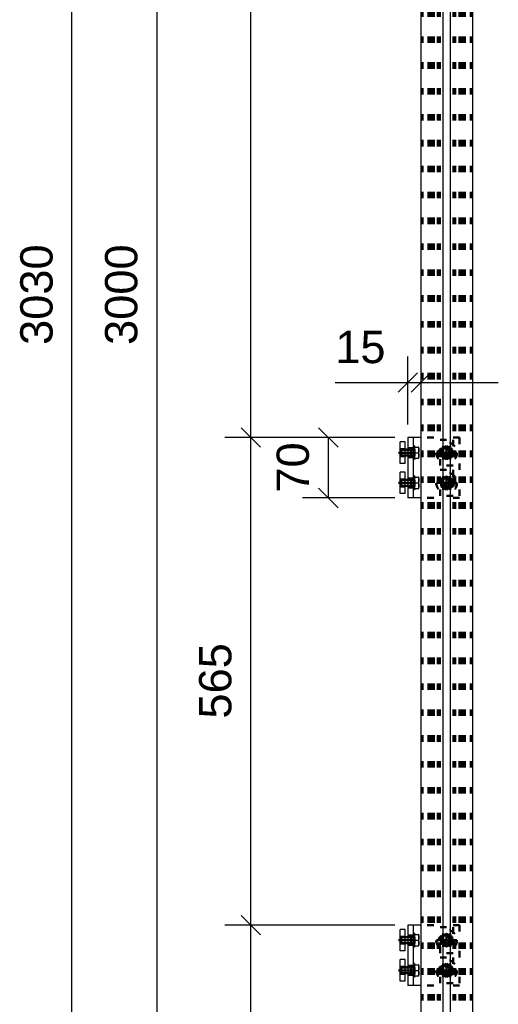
# Model space of a CAD drawing. Header units: millimetres. Extents: x -306 to 114, y -179 to 118.
# Tile 13 of 26: x -207 to -170, y -107 to -31. Entities that reach past the tile are written whole.
import ezdxf

# ---------------------------------------------------------------- set-up
doc = ezdxf.new("R2010")
doc.units = ezdxf.units.MM
doc.linetypes.add('DOT', pattern=[2, 0.5, -1.5])
doc.linetypes.add('STRICHPUNKT2', pattern=[18.5, 10, -4, 0.5, -4])
doc.layers.get('0').update_dxf_attribs({"linetype": 'CONTINUOUS'})
for name, color, linetype in [('DIM49', 4, 'CONTINUOUS'), ('LE_RED', 1, 'CONTINUOUS'), ('TXT_DIM49', 2, 'CONTINUOUS')]:
    doc.layers.add(name, color=color, linetype=linetype)
doc.layers.add('LE_ALL', color=7, linetype='CONTINUOUS', lineweight=50)
doc.styles.add('ARIAL', font='arial.ttf')

# ---------------------------------------------------------------- blocks, each defined once
blk = doc.blocks.new('Profiel 60x60_00460', base_point=(-172.54, 47.901))
for p, q in [((-175.807, 47.901), (-175.807, -152.1)), ((-171.807, 47.901), (-171.807, -152.1)), ((-174.09, 46.285), (-174.09, -150.485)), ((-173.524, 46.285), (-173.524, -150.485))]:
    blk.add_line(p, q)
at = {"layer": 'LE_ALL', "color": 3, "linetype": 'DOT'}
for p, q in [((-175.674, 47.901), (-175.674, -152.1)), ((-175.674, 47.901), (-175.674, -152.1)), ((-175.208, 47.901), (-175.208, -152.1)), ((-175.134, 47.901), (-175.134, -152.1)), ((-175.107, 47.901), (-175.107, -152.1)), ((-175.074, 47.901), (-175.074, -152.1)), ((-175.019, 47.901), (-175.019, -152.1)), ((-175.007, 47.901), (-175.007, -152.1)), ((-174.967, 47.901), (-174.967, -152.1)), ((-174.96, 47.901), (-174.96, -152.1)), ((-174.94, 47.901), (-174.94, -152.1)), ((-174.924, 47.901), (-174.924, -152.1)), ((-174.88, 47.901), (-174.88, -152.1)), ((-174.8, 47.901), (-174.8, -152.1)), ((-174.474, 47.901), (-174.474, -152.1)), ((-174.34, 47.901), (-174.34, -152.1)), ((-173.274, 47.901), (-173.274, -152.1)), ((-173.14, 47.901), (-173.14, -152.1)), ((-172.814, 47.901), (-172.814, -152.1)), ((-172.734, 47.901), (-172.734, -152.1)), ((-172.69, 47.901), (-172.69, -152.1)), ((-172.674, 47.901), (-172.674, -152.1)), ((-172.653, 47.901), (-172.653, -152.1)), ((-172.647, 47.901), (-172.647, -152.1)), ((-172.607, 47.901), (-172.607, -152.1)), ((-172.594, 47.901), (-172.594, -152.1)), ((-172.54, 47.901), (-172.54, -152.1)), ((-172.507, 47.901), (-172.507, -152.1)), ((-172.48, 47.901), (-172.48, -152.1)), ((-172.405, 47.901), (-172.405, -152.1)), ((-171.94, 47.901), (-171.94, -152.1)), ((-171.94, 47.901), (-171.94, -152.1))]:
    blk.add_line(p, q, dxfattribs=at)
blk = doc.blocks.new('Profiel 60x60_00459')
blk.add_blockref('Profiel 60x60_00460', (-172.54, 47.901))
blk = doc.blocks.new('_D11', base_point=(-190.455, -122.478))
at = {"layer": 'DIM49', "color": 1}
for p, q in [((-188.205, -101.515), (-189.705, -100.015)), ((-177.807, -100.765), (-190.955, -100.765)), ((-188.955, -138.432), (-188.955, -100.765)), ((-189.705, -137.682), (-188.205, -139.182)), ((-177.807, -138.432), (-190.955, -138.432))]:
    blk.add_line(p, q, dxfattribs=at)
at = {"layer": 'TXT_DIM49', "style": 'ARIAL'}
blk.add_text('565', height=2.5, rotation=90.00021, dxfattribs=at).set_placement((-190.455, -122.478))
blk = doc.blocks.new('_D12', base_point=(-190.455, -84.811))
at = {"layer": 'DIM49', "color": 1}
for p, q in [((-188.205, -63.848), (-189.705, -62.348)), ((-177.807, -63.098), (-190.955, -63.098)), ((-188.955, -100.765), (-188.955, -63.098)), ((-189.705, -100.015), (-188.205, -101.515)), ((-177.807, -100.765), (-190.955, -100.765))]:
    blk.add_line(p, q, dxfattribs=at)
at = {"layer": 'TXT_DIM49', "style": 'ARIAL'}
blk.add_text('565', height=2.5, rotation=90.00021, dxfattribs=at).set_placement((-190.455, -84.811))
blk = doc.blocks.new('_D13', base_point=(-190.455, -11.438))
at = {"layer": 'DIM49', "color": 1}
for p, q in [((-188.205, 47.151), (-189.705, 48.651)), ((-184.807, 47.901), (-190.955, 47.901)), ((-188.955, -63.098), (-188.955, 47.901)), ((-189.705, -62.348), (-188.205, -63.848)), ((-177.807, -63.098), (-190.955, -63.098))]:
    blk.add_line(p, q, dxfattribs=at)
at = {"layer": 'TXT_DIM49', "style": 'ARIAL'}
blk.add_text('1665', height=2.5, rotation=90.00021, dxfattribs=at).set_placement((-190.455, -11.438))
blk = doc.blocks.new('_D14', base_point=(-204.287, -55.939))
at = {"layer": 'DIM49', "color": 1}
blk.add_line((-202.787, -153.1), (-202.787, 48.901), dxfattribs=at)
at = {"layer": 'TXT_DIM49', "style": 'ARIAL'}
blk.add_text('3030', height=2.5, rotation=90.00021, dxfattribs=at).set_placement((-204.287, -55.939))
blk = doc.blocks.new('Brede Strip 15x200_00465', base_point=(-171.757, -152.809))
for name, p in [('_D14', (-204.287, -55.939)), ('_D13', (-190.455, -11.438)), ('_D12', (-190.455, -84.811)), ('_D11', (-190.455, -122.478))]:
    blk.add_blockref(name, p)
blk = doc.blocks.new('Brede Strip 15x200_00464')
blk.add_blockref('Brede Strip 15x200_00465', (-171.757, -152.809))
blk = doc.blocks.new('Voetplaat + montage_00463')
blk.add_blockref('Brede Strip 15x200_00464', (0, 0))
blk = doc.blocks.new('_D3', base_point=(-197.73, -55.939))
at = {"layer": 'DIM49', "color": 1}
blk.add_line((-196.23, 47.901), (-196.23, -152.1), dxfattribs=at)
at = {"layer": 'TXT_DIM49', "style": 'ARIAL'}
blk.add_text('3000', height=2.5, rotation=90.00021, dxfattribs=at).set_placement((-197.73, -55.939))
blk = doc.blocks.new('Brede Strip 15x200_00498', base_point=(-172.69, 48.61))
blk.add_blockref('_D3', (-197.73, -55.939))
blk = doc.blocks.new('Brede Strip 15x200_00497')
blk.add_blockref('Brede Strip 15x200_00498', (-172.69, 48.61))
blk = doc.blocks.new('Voetplaat + montage_00496')
blk.add_blockref('Brede Strip 15x200_00497', (0, 0))
blk = doc.blocks.new('_D6', base_point=(-182.417, -57.346))
at = {"layer": 'DIM49', "color": 1}
for p, q in [((-176.807, -62.098), (-176.807, -56.846)), ((-177.557, -59.596), (-176.057, -58.096)), ((-175.057, -58.096), (-176.557, -59.596)), ((-182.417, -58.846), (-169.807, -58.846))]:
    blk.add_line(p, q, dxfattribs=at)
at = {"layer": 'TXT_DIM49', "style": 'ARIAL'}
blk.add_text('15', height=2.5, dxfattribs=at).set_placement((-182.417, -57.346))
blk = doc.blocks.new('_D7', base_point=(-184.457, -67.351))
at = {"layer": 'DIM49', "color": 1}
for p, q in [((-182.207, -63.848), (-183.707, -62.348)), ((-177.807, -63.098), (-184.957, -63.098)), ((-182.957, -63.098), (-182.957, -67.765)), ((-183.707, -67.015), (-182.207, -68.515)), ((-177.807, -67.765), (-184.957, -67.765))]:
    blk.add_line(p, q, dxfattribs=at)
at = {"layer": 'TXT_DIM49', "style": 'ARIAL'}
blk.add_text('70', height=2.5, rotation=90.00021, dxfattribs=at).set_placement((-184.457, -67.351))
blk = doc.blocks.new('Hoeklijn 60x60x6_00631', base_point=(-176.807, -66.948))
for p, q in [((-176.807, -63.098), (-176.807, -67.765)), ((-176.407, -63.098), (-176.807, -63.098)), ((-176.407, -63.098), (-176.407, -67.765)), ((-175.807, -63.098), (-176.407, -63.098)), ((-176.407, -67.765), (-176.807, -67.765)), ((-175.807, -67.765), (-176.407, -67.765))]:
    blk.add_line(p, q)
at = {"layer": 'LE_ALL', "color": 3, "linetype": 'DOT'}
for p, q in [((-172.807, -63.098), (-175.807, -63.098)), ((-172.807, -63.098), (-172.807, -67.765)), ((-176.807, -63.915), (-176.407, -63.915)), ((-176.807, -64.615), (-176.407, -64.615)), ((-176.807, -66.248), (-176.407, -66.248)), ((-176.807, -66.948), (-176.407, -66.948)), ((-172.807, -67.765), (-175.807, -67.765))]:
    blk.add_line(p, q, dxfattribs=at)
for points in [[(-173.54, -63.915), (-174.074, -63.915, 1), (-174.074, -64.615), (-173.54, -64.615, 1)], [(-173.54, -66.248), (-174.074, -66.248, 1), (-174.074, -66.948), (-173.54, -66.948, 1)]]:
    blk.add_lwpolyline(points, format="xyb", close=True, dxfattribs=at)
for name, p in [('_D6', (-182.417, -57.346)), ('_D7', (-184.457, -67.351))]:
    blk.add_blockref(name, p)
blk = doc.blocks.new('_00633', base_point=(-174.599, -66.598))
at = {"layer": 'LE_ALL', "color": 1, "linetype": 'STRICHPUNKT2'}
for p, q in [((-174.074, -63.74), (-174.074, -64.79)), ((-174.074, -63.74), (-174.074, -64.79)), ((-173.54, -63.74), (-173.54, -64.79)), ((-173.54, -63.74), (-173.54, -64.79)), ((-176.982, -64.265), (-176.232, -64.265)), ((-174.599, -64.265), (-173.015, -64.265)), ((-174.599, -64.265), (-173.015, -64.265)), ((-174.074, -66.073), (-174.074, -67.123)), ((-174.074, -66.073), (-174.074, -67.123)), ((-173.54, -66.073), (-173.54, -67.123)), ((-173.54, -66.073), (-173.54, -67.123)), ((-176.982, -66.598), (-176.232, -66.598)), ((-174.599, -66.598), (-173.015, -66.598)), ((-174.599, -66.598), (-173.015, -66.598))]:
    blk.add_line(p, q, dxfattribs=at)
blk = doc.blocks.new('_00632')
blk.add_blockref('_00633', (-174.599, -66.598))
blk = doc.blocks.new('Hoeklijn 60x60x6_00630')
for name, p in [('Hoeklijn 60x60x6_00631', (-176.807, -66.948)), ('_00632', (0, 0))]:
    blk.add_blockref(name, p)
blk = doc.blocks.new('1011-2 Moerblok M8 SMALL_00636', base_point=(-177.407, -64.531))
for p, q in [((-177.407, -65.098), (-177.407, -63.431)), ((-177.007, -65.098), (-177.407, -65.098))]:
    blk.add_line(p, q)
blk.add_lwpolyline([(-177.007, -65.098), (-177.007, -63.431), (-177.407, -63.431)])
at = {"layer": 'LE_ALL', "color": 3, "linetype": 'DOT'}
for p, q in [((-177.407, -63.998), (-177.007, -63.998)), ((-177.407, -64.531), (-177.007, -64.531))]:
    blk.add_line(p, q, dxfattribs=at)
blk = doc.blocks.new('DIN 13-M8_00638', base_point=(-177.407, -64.038))
at = {"layer": 'LE_ALL', "color": 3, "linetype": 'DOT'}
for p, q in [((-177.407, -63.998), (-177.007, -63.998)), ((-177.407, -64.038), (-177.007, -64.038)), ((-177.407, -64.491), (-177.007, -64.491)), ((-177.407, -64.531), (-177.007, -64.531))]:
    blk.add_line(p, q, dxfattribs=at)
blk = doc.blocks.new('DIN 13-M8_00637')
blk.add_blockref('DIN 13-M8_00638', (-177.407, -64.038))
blk = doc.blocks.new('_00640', base_point=(-177.54, -64.265))
at = {"layer": 'LE_ALL', "color": 1, "linetype": 'STRICHPUNKT2'}
blk.add_line((-177.54, -64.265), (-176.874, -64.265), dxfattribs=at)
blk = doc.blocks.new('_00639')
blk.add_blockref('_00640', (-177.54, -64.265))
blk = doc.blocks.new('1011-2 Moerblok M8 SMALL_00635')
for name, p in [('1011-2 Moerblok M8 SMALL_00636', (-177.407, -64.531)), ('_00639', (0, 0)), ('DIN 13-M8_00637', (0, 0))]:
    blk.add_blockref(name, p)
blk = doc.blocks.new('Sluitring (DIN 125)-M8_00642', base_point=(-176.407, -63.985))
for p, q in [((-176.407, -63.731), (-176.407, -64.798)), ((-176.3, -63.731), (-176.407, -63.731)), ((-176.3, -63.731), (-176.3, -64.798)), ((-176.3, -64.798), (-176.407, -64.798))]:
    blk.add_line(p, q)
at = {"layer": 'LE_ALL', "color": 3, "linetype": 'DOT'}
for p, q in [((-176.407, -63.985), (-176.3, -63.985)), ((-176.407, -64.545), (-176.3, -64.545))]:
    blk.add_line(p, q, dxfattribs=at)
blk = doc.blocks.new('Sluitring (DIN 125)-M8_00641')
blk.add_blockref('Sluitring (DIN 125)-M8_00642', (-176.407, -63.985))
blk = doc.blocks.new('Zeskant tapbout-M8x16 (DIN 933)_00644', base_point=(-176.3, -64.531))
for p, q in [((-176.3, -63.831), (-175.986, -63.831)), ((-176.3, -64.265), (-176.3, -63.831)), ((-175.947, -63.831), (-175.986, -63.831)), ((-175.947, -64.048), (-175.947, -63.831)), ((-175.947, -64.698), (-175.947, -64.481)), ((-176.3, -64.698), (-175.986, -64.698)), ((-175.986, -64.698), (-175.947, -64.698))]:
    blk.add_line(p, q)
for points in [[(-175.986, -63.831), (-175.956, -63.944), (-175.947, -64.048)], [(-176.3, -64.698), (-176.3, -64.265), (-175.986, -64.265), (-175.956, -64.377), (-175.947, -64.481)], [(-175.947, -64.481), (-175.947, -64.048), (-175.956, -64.152), (-175.986, -64.265)], [(-175.947, -64.481), (-175.956, -64.586), (-175.986, -64.698)]]:
    blk.add_lwpolyline(points)
at = {"layer": 'LE_ALL', "color": 3, "linetype": 'DOT'}
for p, q in [((-177.367, -64.038), (-176.55, -64.038)), ((-176.55, -64.491), (-176.55, -64.038)), ((-176.327, -64.531), (-176.55, -64.491)), ((-176.327, -63.998), (-176.3, -63.998)), ((-176.327, -64.531), (-176.3, -64.531)), ((-176.3, -64.531), (-176.3, -63.998))]:
    blk.add_line(p, q, dxfattribs=at)
for points in [[(-177.367, -64.038), (-177.367, -64.491), (-176.55, -64.491)], [(-176.327, -64.531), (-176.327, -63.998), (-176.55, -64.038)]]:
    blk.add_lwpolyline(points, dxfattribs=at)
blk = doc.blocks.new('GEWINDE_00646', base_point=(-176.407, -64.012))
for p, q in [((-176.807, -63.998), (-177.007, -63.998)), ((-176.807, -64.531), (-177.007, -64.531))]:
    blk.add_line(p, q)
at = {"layer": 'LE_ALL', "color": 3, "linetype": 'DOT'}
for p, q in [((-177.007, -64.038), (-177.367, -64.038)), ((-177.007, -64.491), (-177.367, -64.491)), ((-177.327, -64.531), (-177.367, -64.491)), ((-177.327, -63.998), (-177.327, -64.531)), ((-177.007, -63.998), (-177.327, -63.998)), ((-177.007, -64.531), (-177.327, -64.531)), ((-176.407, -64.012), (-176.55, -64.038)), ((-176.55, -64.038), (-176.55, -64.491)), ((-176.407, -64.517), (-176.55, -64.491)), ((-176.327, -63.998), (-176.407, -64.012)), ((-176.327, -64.531), (-176.407, -64.517))]:
    blk.add_line(p, q, dxfattribs=at)
for points in [[(-177.327, -63.998), (-177.367, -64.038), (-177.367, -64.491)], [(-176.327, -63.998), (-176.407, -63.998), (-176.807, -63.998)], [(-176.55, -64.038), (-176.807, -64.038)], [(-176.55, -64.491), (-176.807, -64.491)], [(-176.327, -64.531), (-176.407, -64.531), (-176.807, -64.531)]]:
    blk.add_lwpolyline(points, dxfattribs=at)
at = {"layer": 'LE_RED'}
for p, q in [((-176.807, -64.038), (-177.007, -64.038)), ((-176.807, -64.491), (-177.007, -64.491))]:
    blk.add_line(p, q, dxfattribs=at)
blk = doc.blocks.new('GEWINDE_00645')
blk.add_blockref('GEWINDE_00646', (-176.407, -64.012))
blk = doc.blocks.new('Zeskant tapbout-M8x16 (DIN 933)_00643')
for name, p in [('Zeskant tapbout-M8x16 (DIN 933)_00644', (-176.3, -64.531)), ('GEWINDE_00645', (0, 0))]:
    blk.add_blockref(name, p)
blk = doc.blocks.new('Montage scherm_00634')
for name in ['1011-2 Moerblok M8 SMALL_00635', 'Zeskant tapbout-M8x16 (DIN 933)_00643', 'Sluitring (DIN 125)-M8_00641']:
    blk.add_blockref(name, (0, 0))
blk = doc.blocks.new('1011-2 Moerblok M8 SMALL_00649', base_point=(-177.407, -66.865))
for p, q in [((-177.407, -67.431), (-177.407, -65.765)), ((-177.007, -67.431), (-177.407, -67.431))]:
    blk.add_line(p, q)
blk.add_lwpolyline([(-177.007, -67.431), (-177.007, -65.765), (-177.407, -65.765)])
at = {"layer": 'LE_ALL', "color": 3, "linetype": 'DOT'}
for p, q in [((-177.407, -66.331), (-177.007, -66.331)), ((-177.407, -66.865), (-177.007, -66.865))]:
    blk.add_line(p, q, dxfattribs=at)
blk = doc.blocks.new('DIN 13-M8_00651', base_point=(-177.407, -66.371))
at = {"layer": 'LE_ALL', "color": 3, "linetype": 'DOT'}
for p, q in [((-177.407, -66.331), (-177.007, -66.331)), ((-177.407, -66.371), (-177.007, -66.371)), ((-177.407, -66.825), (-177.007, -66.825)), ((-177.407, -66.865), (-177.007, -66.865))]:
    blk.add_line(p, q, dxfattribs=at)
blk = doc.blocks.new('DIN 13-M8_00650')
blk.add_blockref('DIN 13-M8_00651', (-177.407, -66.371))
blk = doc.blocks.new('_00653', base_point=(-177.54, -66.598))
at = {"layer": 'LE_ALL', "color": 1, "linetype": 'STRICHPUNKT2'}
blk.add_line((-177.54, -66.598), (-176.874, -66.598), dxfattribs=at)
blk = doc.blocks.new('_00652')
blk.add_blockref('_00653', (-177.54, -66.598))
blk = doc.blocks.new('1011-2 Moerblok M8 SMALL_00648')
for name, p in [('1011-2 Moerblok M8 SMALL_00649', (-177.407, -66.865)), ('_00652', (0, 0)), ('DIN 13-M8_00650', (0, 0))]:
    blk.add_blockref(name, p)
blk = doc.blocks.new('Sluitring (DIN 125)-M8_00655', base_point=(-176.407, -66.318))
for p, q in [((-176.407, -66.065), (-176.407, -67.131)), ((-176.3, -66.065), (-176.407, -66.065)), ((-176.3, -66.065), (-176.3, -67.131)), ((-176.3, -67.131), (-176.407, -67.131))]:
    blk.add_line(p, q)
at = {"layer": 'LE_ALL', "color": 3, "linetype": 'DOT'}
for p, q in [((-176.407, -66.318), (-176.3, -66.318)), ((-176.407, -66.878), (-176.3, -66.878))]:
    blk.add_line(p, q, dxfattribs=at)
blk = doc.blocks.new('Sluitring (DIN 125)-M8_00654')
blk.add_blockref('Sluitring (DIN 125)-M8_00655', (-176.407, -66.318))
blk = doc.blocks.new('Zeskant tapbout-M8x16 (DIN 933)_00657', base_point=(-176.3, -66.865))
for p, q in [((-176.3, -66.165), (-175.986, -66.165)), ((-176.3, -66.598), (-176.3, -66.165)), ((-175.947, -66.165), (-175.986, -66.165)), ((-175.947, -66.381), (-175.947, -66.165)), ((-175.947, -67.031), (-175.947, -66.815)), ((-176.3, -67.031), (-175.986, -67.031)), ((-175.986, -67.031), (-175.947, -67.031))]:
    blk.add_line(p, q)
for points in [[(-175.986, -66.165), (-175.956, -66.277), (-175.947, -66.381)], [(-176.3, -67.031), (-176.3, -66.598), (-175.986, -66.598), (-175.956, -66.71), (-175.947, -66.815)], [(-175.947, -66.815), (-175.947, -66.381), (-175.956, -66.486), (-175.986, -66.598)], [(-175.947, -66.815), (-175.956, -66.919), (-175.986, -67.031)]]:
    blk.add_lwpolyline(points)
at = {"layer": 'LE_ALL', "color": 3, "linetype": 'DOT'}
for p, q in [((-177.367, -66.371), (-176.55, -66.371)), ((-176.55, -66.825), (-176.55, -66.371)), ((-176.327, -66.865), (-176.55, -66.825)), ((-176.327, -66.331), (-176.3, -66.331)), ((-176.327, -66.865), (-176.3, -66.865)), ((-176.3, -66.865), (-176.3, -66.331))]:
    blk.add_line(p, q, dxfattribs=at)
for points in [[(-177.367, -66.371), (-177.367, -66.825), (-176.55, -66.825)], [(-176.327, -66.865), (-176.327, -66.331), (-176.55, -66.371)]]:
    blk.add_lwpolyline(points, dxfattribs=at)
blk = doc.blocks.new('GEWINDE_00659', base_point=(-176.407, -66.346))
for p, q in [((-176.807, -66.331), (-177.007, -66.331)), ((-176.807, -66.865), (-177.007, -66.865))]:
    blk.add_line(p, q)
at = {"layer": 'LE_ALL', "color": 3, "linetype": 'DOT'}
for p, q in [((-177.007, -66.371), (-177.367, -66.371)), ((-177.007, -66.825), (-177.367, -66.825)), ((-177.327, -66.865), (-177.367, -66.825)), ((-177.327, -66.331), (-177.327, -66.865)), ((-177.007, -66.331), (-177.327, -66.331)), ((-177.007, -66.865), (-177.327, -66.865)), ((-176.407, -66.346), (-176.55, -66.371)), ((-176.55, -66.371), (-176.55, -66.825)), ((-176.407, -66.85), (-176.55, -66.825)), ((-176.327, -66.331), (-176.407, -66.346)), ((-176.327, -66.865), (-176.407, -66.85))]:
    blk.add_line(p, q, dxfattribs=at)
for points in [[(-177.327, -66.331), (-177.367, -66.371), (-177.367, -66.825)], [(-176.327, -66.331), (-176.407, -66.331), (-176.807, -66.331)], [(-176.55, -66.371), (-176.807, -66.371)], [(-176.55, -66.825), (-176.807, -66.825)], [(-176.327, -66.865), (-176.407, -66.865), (-176.807, -66.865)]]:
    blk.add_lwpolyline(points, dxfattribs=at)
at = {"layer": 'LE_RED'}
for p, q in [((-176.807, -66.371), (-177.007, -66.371)), ((-176.807, -66.825), (-177.007, -66.825))]:
    blk.add_line(p, q, dxfattribs=at)
blk = doc.blocks.new('GEWINDE_00658')
blk.add_blockref('GEWINDE_00659', (-176.407, -66.346))
blk = doc.blocks.new('Zeskant tapbout-M8x16 (DIN 933)_00656')
for name, p in [('Zeskant tapbout-M8x16 (DIN 933)_00657', (-176.3, -66.865)), ('GEWINDE_00658', (0, 0))]:
    blk.add_blockref(name, p)
blk = doc.blocks.new('Montage scherm_00647')
for name in ['1011-2 Moerblok M8 SMALL_00648', 'Zeskant tapbout-M8x16 (DIN 933)_00656', 'Sluitring (DIN 125)-M8_00654']:
    blk.add_blockref(name, (0, 0))
blk = doc.blocks.new('1011 Moerblok M8_00662', base_point=(-174.064, -66.667))
at = {"layer": 'LE_ALL', "color": 3, "linetype": 'DOT'}
blk.add_lwpolyline([(-173.307, -67.598), (-174.307, -67.598), (-174.307, -65.598), (-173.307, -65.598)], close=True, dxfattribs=at)
blk.add_lwpolyline([(-174.064, -66.667, 0.876436), (-173.54, -66.598, 0.493526), (-173.876, -66.34)], format="xyb", dxfattribs=at)
blk = doc.blocks.new('DIN 13-M8_00664', base_point=(-174.034, -66.598))
at = {"layer": 'LE_ALL', "color": 3, "linetype": 'DOT'}
blk.add_circle((-173.807, -66.598), 0.227, dxfattribs=at)
for start, end in [(-164.92994, 0), (0, 105.07006)]:
    blk.add_arc((-173.807, -66.598), 0.267, start, end, dxfattribs=at)
blk = doc.blocks.new('DIN 13-M8_00663')
blk.add_blockref('DIN 13-M8_00664', (-174.034, -66.598))
blk = doc.blocks.new('_00666', base_point=(-173.807, -66.598))
at = {"layer": 'LE_ALL', "color": 1, "linetype": 'STRICHPUNKT2'}
for q in [(-174.207, -66.598), (-174.207, -66.598), (-173.807, -66.198), (-173.807, -66.198), (-173.807, -66.998), (-173.407, -66.598), (-173.807, -66.998), (-173.407, -66.598)]:
    blk.add_line((-173.807, -66.598), q, dxfattribs=at)
blk = doc.blocks.new('_00665')
blk.add_blockref('_00666', (-173.807, -66.598))
blk = doc.blocks.new('1011 Moerblok M8_00661')
for name, p in [('1011 Moerblok M8_00662', (-174.064, -66.667)), ('_00665', (0, 0)), ('DIN 13-M8_00663', (0, 0))]:
    blk.add_blockref(name, p)
blk = doc.blocks.new('Carrosseriering M8 (ISO 7093 _ DIN 9021)_00668', base_point=(-173.527, -66.598))
at = {"layer": 'LE_ALL', "color": 3, "linetype": 'DOT'}
for radius in [0.8, 0.28]:
    blk.add_circle((-173.807, -66.598), radius, dxfattribs=at)
blk = doc.blocks.new('Carrosseriering M8 (ISO 7093 _ DIN 9021)_00667')
blk.add_blockref('Carrosseriering M8 (ISO 7093 _ DIN 9021)_00668', (-173.527, -66.598))
blk = doc.blocks.new('Zeskant tapbout-M8x18 (DIN 933)_00670', base_point=(-173.58, -66.598))
at = {"layer": 'LE_ALL', "color": 3, "linetype": 'DOT'}
blk.add_lwpolyline([(-173.807, -66.098), (-173.374, -66.348), (-173.374, -66.848), (-173.807, -67.098), (-174.24, -66.848), (-174.24, -66.348)], close=True, dxfattribs=at)
blk.add_circle((-173.807, -66.598), 0.227, dxfattribs=at)
blk = doc.blocks.new('GEWINDE_00672', base_point=(-174.026, -66.657))
at = {"layer": 'LE_ALL', "color": 3, "linetype": 'DOT'}
blk.add_lwpolyline([(-174.026, -66.657, 0.339113), (-173.807, -66.825, 1.140985), (-173.866, -66.379)], format="xyb", dxfattribs=at)
blk.add_circle((-173.807, -66.598), 0.267, dxfattribs=at)
blk = doc.blocks.new('GEWINDE_00671')
blk.add_blockref('GEWINDE_00672', (-174.026, -66.657))
blk = doc.blocks.new('Zeskant tapbout-M8x18 (DIN 933)_00669')
for name, p in [('Zeskant tapbout-M8x18 (DIN 933)_00670', (-173.58, -66.598)), ('GEWINDE_00671', (0, 0))]:
    blk.add_blockref(name, p)
blk = doc.blocks.new('Montage baluster_00660')
for name in ['Carrosseriering M8 (ISO 7093 _ DIN 9021)_00667', '1011 Moerblok M8_00661', 'Zeskant tapbout-M8x18 (DIN 933)_00669']:
    blk.add_blockref(name, (0, 0))
blk = doc.blocks.new('1011 Moerblok M8_00675', base_point=(-174.064, -64.334))
at = {"layer": 'LE_ALL', "color": 3, "linetype": 'DOT'}
blk.add_lwpolyline([(-173.307, -65.265), (-174.307, -65.265), (-174.307, -63.265), (-173.307, -63.265)], close=True, dxfattribs=at)
blk.add_lwpolyline([(-174.064, -64.334, 0.876436), (-173.54, -64.265, 0.493526), (-173.876, -64.007)], format="xyb", dxfattribs=at)
blk = doc.blocks.new('DIN 13-M8_00677', base_point=(-174.034, -64.265))
at = {"layer": 'LE_ALL', "color": 3, "linetype": 'DOT'}
blk.add_circle((-173.807, -64.265), 0.227, dxfattribs=at)
for start, end in [(-164.92994, 0), (0, 105.07006)]:
    blk.add_arc((-173.807, -64.265), 0.267, start, end, dxfattribs=at)
blk = doc.blocks.new('DIN 13-M8_00676')
blk.add_blockref('DIN 13-M8_00677', (-174.034, -64.265))
blk = doc.blocks.new('_00679', base_point=(-173.807, -64.265))
at = {"layer": 'LE_ALL', "color": 1, "linetype": 'STRICHPUNKT2'}
for q in [(-173.807, -63.865), (-173.807, -63.865), (-174.207, -64.265), (-174.207, -64.265), (-173.807, -64.665), (-173.407, -64.265), (-173.807, -64.665), (-173.407, -64.265)]:
    blk.add_line((-173.807, -64.265), q, dxfattribs=at)
blk = doc.blocks.new('_00678')
blk.add_blockref('_00679', (-173.807, -64.265))
blk = doc.blocks.new('1011 Moerblok M8_00674')
for name, p in [('1011 Moerblok M8_00675', (-174.064, -64.334)), ('_00678', (0, 0)), ('DIN 13-M8_00676', (0, 0))]:
    blk.add_blockref(name, p)
blk = doc.blocks.new('Carrosseriering M8 (ISO 7093 _ DIN 9021)_00681', base_point=(-173.527, -64.265))
at = {"layer": 'LE_ALL', "color": 3, "linetype": 'DOT'}
for radius in [0.8, 0.28]:
    blk.add_circle((-173.807, -64.265), radius, dxfattribs=at)
blk = doc.blocks.new('Carrosseriering M8 (ISO 7093 _ DIN 9021)_00680')
blk.add_blockref('Carrosseriering M8 (ISO 7093 _ DIN 9021)_00681', (-173.527, -64.265))
blk = doc.blocks.new('Zeskant tapbout-M8x18 (DIN 933)_00683', base_point=(-173.58, -64.265))
at = {"layer": 'LE_ALL', "color": 3, "linetype": 'DOT'}
blk.add_lwpolyline([(-173.807, -63.764), (-173.374, -64.014), (-173.374, -64.515), (-173.807, -64.765), (-174.24, -64.515), (-174.24, -64.014)], close=True, dxfattribs=at)
blk.add_circle((-173.807, -64.265), 0.227, dxfattribs=at)
blk = doc.blocks.new('GEWINDE_00685', base_point=(-174.026, -64.323))
at = {"layer": 'LE_ALL', "color": 3, "linetype": 'DOT'}
blk.add_lwpolyline([(-174.026, -64.323, 0.339113), (-173.807, -64.491, 1.140985), (-173.866, -64.046)], format="xyb", dxfattribs=at)
blk.add_circle((-173.807, -64.265), 0.267, dxfattribs=at)
blk = doc.blocks.new('GEWINDE_00684')
blk.add_blockref('GEWINDE_00685', (-174.026, -64.323))
blk = doc.blocks.new('Zeskant tapbout-M8x18 (DIN 933)_00682')
for name, p in [('Zeskant tapbout-M8x18 (DIN 933)_00683', (-173.58, -64.265)), ('GEWINDE_00684', (0, 0))]:
    blk.add_blockref(name, p)
blk = doc.blocks.new('Montage baluster_00673')
for name in ['Carrosseriering M8 (ISO 7093 _ DIN 9021)_00680', '1011 Moerblok M8_00674', 'Zeskant tapbout-M8x18 (DIN 933)_00682']:
    blk.add_blockref(name, (0, 0))
blk = doc.blocks.new('Bevestigingshoeklijn_00628')
for name in ['Hoeklijn 60x60x6_00630', 'Montage scherm_00634', 'Montage baluster_00673', 'Montage scherm_00647', 'Montage baluster_00660']:
    blk.add_blockref(name, (0, 0))
blk = doc.blocks.new('Hoeklijn 60x60x6_00689', base_point=(-176.807, -104.615))
for p, q in [((-176.807, -100.765), (-176.807, -105.431)), ((-176.407, -100.765), (-176.807, -100.765)), ((-176.407, -100.765), (-176.407, -105.431)), ((-175.807, -100.765), (-176.407, -100.765)), ((-176.407, -105.431), (-176.807, -105.431)), ((-175.807, -105.431), (-176.407, -105.431))]:
    blk.add_line(p, q)
at = {"layer": 'LE_ALL', "color": 3, "linetype": 'DOT'}
for p, q in [((-172.807, -100.765), (-175.807, -100.765)), ((-172.807, -100.765), (-172.807, -105.431)), ((-176.807, -101.581), (-176.407, -101.581)), ((-176.807, -102.281), (-176.407, -102.281)), ((-176.807, -103.915), (-176.407, -103.915)), ((-176.807, -104.615), (-176.407, -104.615)), ((-172.807, -105.431), (-175.807, -105.431))]:
    blk.add_line(p, q, dxfattribs=at)
for points in [[(-173.54, -101.581), (-174.074, -101.581, 1), (-174.074, -102.281), (-173.54, -102.281, 1)], [(-173.54, -103.915), (-174.074, -103.915, 1), (-174.074, -104.615), (-173.54, -104.615, 1)]]:
    blk.add_lwpolyline(points, format="xyb", close=True, dxfattribs=at)
blk = doc.blocks.new('_00691', base_point=(-174.599, -104.265))
at = {"layer": 'LE_ALL', "color": 1, "linetype": 'STRICHPUNKT2'}
for p, q in [((-176.982, -101.931), (-176.232, -101.931)), ((-174.599, -101.931), (-173.015, -101.931)), ((-174.599, -101.931), (-173.015, -101.931)), ((-174.074, -101.406), (-174.074, -102.456)), ((-174.074, -101.406), (-174.074, -102.456)), ((-173.54, -101.406), (-173.54, -102.456)), ((-173.54, -101.406), (-173.54, -102.456)), ((-174.074, -103.74), (-174.074, -104.79)), ((-174.074, -103.74), (-174.074, -104.79)), ((-173.54, -103.74), (-173.54, -104.79)), ((-173.54, -103.74), (-173.54, -104.79)), ((-176.982, -104.265), (-176.232, -104.265)), ((-174.599, -104.265), (-173.015, -104.265)), ((-174.599, -104.265), (-173.015, -104.265))]:
    blk.add_line(p, q, dxfattribs=at)
blk = doc.blocks.new('_00690')
blk.add_blockref('_00691', (-174.599, -104.265))
blk = doc.blocks.new('Hoeklijn 60x60x6_00688')
for name, p in [('Hoeklijn 60x60x6_00689', (-176.807, -104.615)), ('_00690', (0, 0))]:
    blk.add_blockref(name, p)
blk = doc.blocks.new('1011-2 Moerblok M8 SMALL_00694', base_point=(-177.407, -102.198))
for p, q in [((-177.407, -102.765), (-177.407, -101.098)), ((-177.007, -102.765), (-177.407, -102.765))]:
    blk.add_line(p, q)
blk.add_lwpolyline([(-177.007, -102.765), (-177.007, -101.098), (-177.407, -101.098)])
at = {"layer": 'LE_ALL', "color": 3, "linetype": 'DOT'}
for p, q in [((-177.407, -101.665), (-177.007, -101.665)), ((-177.407, -102.198), (-177.007, -102.198))]:
    blk.add_line(p, q, dxfattribs=at)
blk = doc.blocks.new('DIN 13-M8_00696', base_point=(-177.407, -101.705))
at = {"layer": 'LE_ALL', "color": 3, "linetype": 'DOT'}
for p, q in [((-177.407, -101.665), (-177.007, -101.665)), ((-177.407, -101.705), (-177.007, -101.705)), ((-177.407, -102.158), (-177.007, -102.158)), ((-177.407, -102.198), (-177.007, -102.198))]:
    blk.add_line(p, q, dxfattribs=at)
blk = doc.blocks.new('DIN 13-M8_00695')
blk.add_blockref('DIN 13-M8_00696', (-177.407, -101.705))
blk = doc.blocks.new('_00698', base_point=(-177.54, -101.931))
at = {"layer": 'LE_ALL', "color": 1, "linetype": 'STRICHPUNKT2'}
blk.add_line((-177.54, -101.931), (-176.874, -101.931), dxfattribs=at)
blk = doc.blocks.new('_00697')
blk.add_blockref('_00698', (-177.54, -101.931))
blk = doc.blocks.new('1011-2 Moerblok M8 SMALL_00693')
for name, p in [('1011-2 Moerblok M8 SMALL_00694', (-177.407, -102.198)), ('_00697', (0, 0)), ('DIN 13-M8_00695', (0, 0))]:
    blk.add_blockref(name, p)
blk = doc.blocks.new('Sluitring (DIN 125)-M8_00700', base_point=(-176.407, -101.651))
for p, q in [((-176.407, -101.398), (-176.407, -102.465)), ((-176.3, -101.398), (-176.407, -101.398)), ((-176.3, -101.398), (-176.3, -102.465)), ((-176.3, -102.465), (-176.407, -102.465))]:
    blk.add_line(p, q)
at = {"layer": 'LE_ALL', "color": 3, "linetype": 'DOT'}
for p, q in [((-176.407, -101.651), (-176.3, -101.651)), ((-176.407, -102.211), (-176.3, -102.211))]:
    blk.add_line(p, q, dxfattribs=at)
blk = doc.blocks.new('Sluitring (DIN 125)-M8_00699')
blk.add_blockref('Sluitring (DIN 125)-M8_00700', (-176.407, -101.651))
blk = doc.blocks.new('Zeskant tapbout-M8x16 (DIN 933)_00702', base_point=(-176.3, -102.198))
for p, q in [((-176.3, -101.498), (-175.986, -101.498)), ((-176.3, -101.931), (-176.3, -101.498)), ((-175.947, -101.498), (-175.986, -101.498)), ((-175.947, -101.715), (-175.947, -101.498)), ((-176.3, -102.365), (-175.986, -102.365)), ((-175.986, -102.365), (-175.947, -102.365)), ((-175.947, -102.365), (-175.947, -102.148))]:
    blk.add_line(p, q)
for points in [[(-176.3, -102.365), (-176.3, -101.931), (-175.986, -101.931), (-175.956, -102.044), (-175.947, -102.148)], [(-175.986, -101.498), (-175.956, -101.61), (-175.947, -101.715)], [(-175.947, -102.148), (-175.947, -101.715), (-175.956, -101.819), (-175.986, -101.931)], [(-175.947, -102.148), (-175.956, -102.252), (-175.986, -102.365)]]:
    blk.add_lwpolyline(points)
at = {"layer": 'LE_ALL', "color": 3, "linetype": 'DOT'}
for p, q in [((-177.367, -101.705), (-176.55, -101.705)), ((-176.55, -102.158), (-176.55, -101.705)), ((-176.327, -101.665), (-176.3, -101.665)), ((-176.3, -102.198), (-176.3, -101.665)), ((-176.327, -102.198), (-176.55, -102.158)), ((-176.327, -102.198), (-176.3, -102.198))]:
    blk.add_line(p, q, dxfattribs=at)
for points in [[(-177.367, -101.705), (-177.367, -102.158), (-176.55, -102.158)], [(-176.327, -102.198), (-176.327, -101.665), (-176.55, -101.705)]]:
    blk.add_lwpolyline(points, dxfattribs=at)
blk = doc.blocks.new('GEWINDE_00704', base_point=(-176.407, -101.679))
for p, q in [((-176.807, -101.665), (-177.007, -101.665)), ((-176.807, -102.198), (-177.007, -102.198))]:
    blk.add_line(p, q)
at = {"layer": 'LE_ALL', "color": 3, "linetype": 'DOT'}
for p, q in [((-177.007, -101.705), (-177.367, -101.705)), ((-177.327, -101.665), (-177.327, -102.198)), ((-177.007, -101.665), (-177.327, -101.665)), ((-176.407, -101.679), (-176.55, -101.705)), ((-176.55, -101.705), (-176.55, -102.158)), ((-176.327, -101.665), (-176.407, -101.679)), ((-177.007, -102.158), (-177.367, -102.158)), ((-177.327, -102.198), (-177.367, -102.158)), ((-177.007, -102.198), (-177.327, -102.198)), ((-176.407, -102.184), (-176.55, -102.158)), ((-176.327, -102.198), (-176.407, -102.184))]:
    blk.add_line(p, q, dxfattribs=at)
for points in [[(-177.327, -101.665), (-177.367, -101.705), (-177.367, -102.158)], [(-176.327, -101.665), (-176.407, -101.665), (-176.807, -101.665)], [(-176.55, -101.705), (-176.807, -101.705)], [(-176.55, -102.158), (-176.807, -102.158)], [(-176.327, -102.198), (-176.407, -102.198), (-176.807, -102.198)]]:
    blk.add_lwpolyline(points, dxfattribs=at)
at = {"layer": 'LE_RED'}
for p, q in [((-176.807, -101.705), (-177.007, -101.705)), ((-176.807, -102.158), (-177.007, -102.158))]:
    blk.add_line(p, q, dxfattribs=at)
blk = doc.blocks.new('GEWINDE_00703')
blk.add_blockref('GEWINDE_00704', (-176.407, -101.679))
blk = doc.blocks.new('Zeskant tapbout-M8x16 (DIN 933)_00701')
for name, p in [('Zeskant tapbout-M8x16 (DIN 933)_00702', (-176.3, -102.198)), ('GEWINDE_00703', (0, 0))]:
    blk.add_blockref(name, p)
blk = doc.blocks.new('Montage scherm_00692')
for name in ['1011-2 Moerblok M8 SMALL_00693', 'Zeskant tapbout-M8x16 (DIN 933)_00701', 'Sluitring (DIN 125)-M8_00699']:
    blk.add_blockref(name, (0, 0))
blk = doc.blocks.new('1011-2 Moerblok M8 SMALL_00707', base_point=(-177.407, -104.531))
for p, q in [((-177.407, -105.098), (-177.407, -103.431)), ((-177.007, -105.098), (-177.407, -105.098))]:
    blk.add_line(p, q)
blk.add_lwpolyline([(-177.007, -105.098), (-177.007, -103.431), (-177.407, -103.431)])
at = {"layer": 'LE_ALL', "color": 3, "linetype": 'DOT'}
for p, q in [((-177.407, -103.998), (-177.007, -103.998)), ((-177.407, -104.531), (-177.007, -104.531))]:
    blk.add_line(p, q, dxfattribs=at)
blk = doc.blocks.new('DIN 13-M8_00709', base_point=(-177.407, -104.038))
at = {"layer": 'LE_ALL', "color": 3, "linetype": 'DOT'}
for p, q in [((-177.407, -103.998), (-177.007, -103.998)), ((-177.407, -104.038), (-177.007, -104.038)), ((-177.407, -104.491), (-177.007, -104.491)), ((-177.407, -104.531), (-177.007, -104.531))]:
    blk.add_line(p, q, dxfattribs=at)
blk = doc.blocks.new('DIN 13-M8_00708')
blk.add_blockref('DIN 13-M8_00709', (-177.407, -104.038))
blk = doc.blocks.new('_00711', base_point=(-177.54, -104.265))
at = {"layer": 'LE_ALL', "color": 1, "linetype": 'STRICHPUNKT2'}
blk.add_line((-177.54, -104.265), (-176.874, -104.265), dxfattribs=at)
blk = doc.blocks.new('_00710')
blk.add_blockref('_00711', (-177.54, -104.265))
blk = doc.blocks.new('1011-2 Moerblok M8 SMALL_00706')
for name, p in [('1011-2 Moerblok M8 SMALL_00707', (-177.407, -104.531)), ('DIN 13-M8_00708', (0, 0)), ('_00710', (0, 0))]:
    blk.add_blockref(name, p)
blk = doc.blocks.new('Sluitring (DIN 125)-M8_00713', base_point=(-176.407, -103.985))
for p, q in [((-176.407, -103.731), (-176.407, -104.798)), ((-176.3, -103.731), (-176.407, -103.731)), ((-176.3, -103.731), (-176.3, -104.798)), ((-176.3, -104.798), (-176.407, -104.798))]:
    blk.add_line(p, q)
at = {"layer": 'LE_ALL', "color": 3, "linetype": 'DOT'}
for p, q in [((-176.407, -103.985), (-176.3, -103.985)), ((-176.407, -104.545), (-176.3, -104.545))]:
    blk.add_line(p, q, dxfattribs=at)
blk = doc.blocks.new('Sluitring (DIN 125)-M8_00712')
blk.add_blockref('Sluitring (DIN 125)-M8_00713', (-176.407, -103.985))
blk = doc.blocks.new('Zeskant tapbout-M8x16 (DIN 933)_00715', base_point=(-176.3, -104.531))
for p, q in [((-176.3, -103.831), (-175.986, -103.831)), ((-176.3, -104.265), (-176.3, -103.831)), ((-175.947, -103.831), (-175.986, -103.831)), ((-175.947, -104.048), (-175.947, -103.831)), ((-176.3, -104.698), (-175.986, -104.698)), ((-175.986, -104.698), (-175.947, -104.698)), ((-175.947, -104.698), (-175.947, -104.481))]:
    blk.add_line(p, q)
for points in [[(-175.986, -103.831), (-175.956, -103.944), (-175.947, -104.048)], [(-175.947, -104.481), (-175.947, -104.048), (-175.956, -104.152), (-175.986, -104.265)], [(-176.3, -104.698), (-176.3, -104.265), (-175.986, -104.265), (-175.956, -104.377), (-175.947, -104.481)], [(-175.947, -104.481), (-175.956, -104.586), (-175.986, -104.698)]]:
    blk.add_lwpolyline(points)
at = {"layer": 'LE_ALL', "color": 3, "linetype": 'DOT'}
for p, q in [((-177.367, -104.038), (-176.55, -104.038)), ((-176.55, -104.491), (-176.55, -104.038)), ((-176.327, -103.998), (-176.3, -103.998)), ((-176.3, -104.531), (-176.3, -103.998)), ((-176.327, -104.531), (-176.55, -104.491)), ((-176.327, -104.531), (-176.3, -104.531))]:
    blk.add_line(p, q, dxfattribs=at)
for points in [[(-177.367, -104.038), (-177.367, -104.491), (-176.55, -104.491)], [(-176.327, -104.531), (-176.327, -103.998), (-176.55, -104.038)]]:
    blk.add_lwpolyline(points, dxfattribs=at)
blk = doc.blocks.new('GEWINDE_00717', base_point=(-176.407, -104.012))
for p, q in [((-176.807, -103.998), (-177.007, -103.998)), ((-176.807, -104.531), (-177.007, -104.531))]:
    blk.add_line(p, q)
at = {"layer": 'LE_ALL', "color": 3, "linetype": 'DOT'}
for p, q in [((-177.007, -104.038), (-177.367, -104.038)), ((-177.327, -103.998), (-177.327, -104.531)), ((-177.007, -103.998), (-177.327, -103.998)), ((-176.407, -104.012), (-176.55, -104.038)), ((-176.55, -104.038), (-176.55, -104.491)), ((-176.327, -103.998), (-176.407, -104.012)), ((-177.007, -104.491), (-177.367, -104.491)), ((-177.327, -104.531), (-177.367, -104.491)), ((-177.007, -104.531), (-177.327, -104.531)), ((-176.407, -104.517), (-176.55, -104.491)), ((-176.327, -104.531), (-176.407, -104.517))]:
    blk.add_line(p, q, dxfattribs=at)
for points in [[(-177.327, -103.998), (-177.367, -104.038), (-177.367, -104.491)], [(-176.327, -103.998), (-176.407, -103.998), (-176.807, -103.998)], [(-176.55, -104.038), (-176.807, -104.038)], [(-176.55, -104.491), (-176.807, -104.491)], [(-176.327, -104.531), (-176.407, -104.531), (-176.807, -104.531)]]:
    blk.add_lwpolyline(points, dxfattribs=at)
at = {"layer": 'LE_RED'}
for p, q in [((-176.807, -104.038), (-177.007, -104.038)), ((-176.807, -104.491), (-177.007, -104.491))]:
    blk.add_line(p, q, dxfattribs=at)
blk = doc.blocks.new('GEWINDE_00716')
blk.add_blockref('GEWINDE_00717', (-176.407, -104.012))
blk = doc.blocks.new('Zeskant tapbout-M8x16 (DIN 933)_00714')
for name, p in [('Zeskant tapbout-M8x16 (DIN 933)_00715', (-176.3, -104.531)), ('GEWINDE_00716', (0, 0))]:
    blk.add_blockref(name, p)
blk = doc.blocks.new('Montage scherm_00705')
for name in ['1011-2 Moerblok M8 SMALL_00706', 'Zeskant tapbout-M8x16 (DIN 933)_00714', 'Sluitring (DIN 125)-M8_00712']:
    blk.add_blockref(name, (0, 0))
blk = doc.blocks.new('1011 Moerblok M8_00720', base_point=(-174.064, -104.334))
at = {"layer": 'LE_ALL', "color": 3, "linetype": 'DOT'}
blk.add_lwpolyline([(-173.307, -105.265), (-174.307, -105.265), (-174.307, -103.265), (-173.307, -103.265)], close=True, dxfattribs=at)
blk.add_lwpolyline([(-174.064, -104.334, 0.876436), (-173.54, -104.265, 0.493526), (-173.876, -104.007)], format="xyb", dxfattribs=at)
blk = doc.blocks.new('DIN 13-M8_00722', base_point=(-174.034, -104.265))
at = {"layer": 'LE_ALL', "color": 3, "linetype": 'DOT'}
blk.add_circle((-173.807, -104.265), 0.227, dxfattribs=at)
for start, end in [(0, 105.07006), (-164.92994, 0)]:
    blk.add_arc((-173.807, -104.265), 0.267, start, end, dxfattribs=at)
blk = doc.blocks.new('DIN 13-M8_00721')
blk.add_blockref('DIN 13-M8_00722', (-174.034, -104.265))
blk = doc.blocks.new('_00724', base_point=(-173.807, -104.265))
at = {"layer": 'LE_ALL', "color": 1, "linetype": 'STRICHPUNKT2'}
for q in [(-173.807, -103.865), (-173.807, -103.865), (-174.207, -104.265), (-174.207, -104.265), (-173.807, -104.665), (-173.407, -104.265), (-173.807, -104.665), (-173.407, -104.265)]:
    blk.add_line((-173.807, -104.265), q, dxfattribs=at)
blk = doc.blocks.new('_00723')
blk.add_blockref('_00724', (-173.807, -104.265))
blk = doc.blocks.new('1011 Moerblok M8_00719')
for name, p in [('1011 Moerblok M8_00720', (-174.064, -104.334)), ('_00723', (0, 0)), ('DIN 13-M8_00721', (0, 0))]:
    blk.add_blockref(name, p)
blk = doc.blocks.new('Carrosseriering M8 (ISO 7093 _ DIN 9021)_00726', base_point=(-173.527, -104.265))
at = {"layer": 'LE_ALL', "color": 3, "linetype": 'DOT'}
for radius in [0.8, 0.28]:
    blk.add_circle((-173.807, -104.265), radius, dxfattribs=at)
blk = doc.blocks.new('Carrosseriering M8 (ISO 7093 _ DIN 9021)_00725')
blk.add_blockref('Carrosseriering M8 (ISO 7093 _ DIN 9021)_00726', (-173.527, -104.265))
blk = doc.blocks.new('Zeskant tapbout-M8x18 (DIN 933)_00728', base_point=(-173.58, -104.265))
at = {"layer": 'LE_ALL', "color": 3, "linetype": 'DOT'}
blk.add_lwpolyline([(-173.807, -103.764), (-173.374, -104.015), (-173.374, -104.515), (-173.807, -104.765), (-174.24, -104.515), (-174.24, -104.015)], close=True, dxfattribs=at)
blk.add_circle((-173.807, -104.265), 0.227, dxfattribs=at)
blk = doc.blocks.new('GEWINDE_00730', base_point=(-174.026, -104.324))
at = {"layer": 'LE_ALL', "color": 3, "linetype": 'DOT'}
blk.add_lwpolyline([(-174.026, -104.324, 0.339113), (-173.807, -104.491, 1.140985), (-173.866, -104.046)], format="xyb", dxfattribs=at)
blk.add_circle((-173.807, -104.265), 0.267, dxfattribs=at)
blk = doc.blocks.new('GEWINDE_00729')
blk.add_blockref('GEWINDE_00730', (-174.026, -104.324))
blk = doc.blocks.new('Zeskant tapbout-M8x18 (DIN 933)_00727')
for name, p in [('Zeskant tapbout-M8x18 (DIN 933)_00728', (-173.58, -104.265)), ('GEWINDE_00729', (0, 0))]:
    blk.add_blockref(name, p)
blk = doc.blocks.new('Montage baluster_00718')
for name in ['1011 Moerblok M8_00719', 'Carrosseriering M8 (ISO 7093 _ DIN 9021)_00725', 'Zeskant tapbout-M8x18 (DIN 933)_00727']:
    blk.add_blockref(name, (0, 0))
blk = doc.blocks.new('1011 Moerblok M8_00733', base_point=(-174.064, -102.001))
at = {"layer": 'LE_ALL', "color": 3, "linetype": 'DOT'}
blk.add_lwpolyline([(-173.307, -102.931), (-174.307, -102.931), (-174.307, -100.931), (-173.307, -100.931)], close=True, dxfattribs=at)
blk.add_lwpolyline([(-174.064, -102.001, 0.876436), (-173.54, -101.931, 0.493526), (-173.876, -101.674)], format="xyb", dxfattribs=at)
blk = doc.blocks.new('DIN 13-M8_00735', base_point=(-174.034, -101.931))
at = {"layer": 'LE_ALL', "color": 3, "linetype": 'DOT'}
blk.add_circle((-173.807, -101.931), 0.227, dxfattribs=at)
for start, end in [(-164.92994, 0), (0, 105.07006)]:
    blk.add_arc((-173.807, -101.931), 0.267, start, end, dxfattribs=at)
blk = doc.blocks.new('DIN 13-M8_00734')
blk.add_blockref('DIN 13-M8_00735', (-174.034, -101.931))
blk = doc.blocks.new('_00737', base_point=(-173.807, -101.931))
at = {"layer": 'LE_ALL', "color": 1, "linetype": 'STRICHPUNKT2'}
for q in [(-174.207, -101.931), (-174.207, -101.931), (-173.807, -101.531), (-173.807, -101.531), (-173.807, -102.331), (-173.407, -101.931), (-173.807, -102.331), (-173.407, -101.931)]:
    blk.add_line((-173.807, -101.931), q, dxfattribs=at)
blk = doc.blocks.new('_00736')
blk.add_blockref('_00737', (-173.807, -101.931))
blk = doc.blocks.new('1011 Moerblok M8_00732')
for name, p in [('1011 Moerblok M8_00733', (-174.064, -102.001)), ('_00736', (0, 0)), ('DIN 13-M8_00734', (0, 0))]:
    blk.add_blockref(name, p)
blk = doc.blocks.new('Carrosseriering M8 (ISO 7093 _ DIN 9021)_00739', base_point=(-173.527, -101.931))
at = {"layer": 'LE_ALL', "color": 3, "linetype": 'DOT'}
for radius in [0.8, 0.28]:
    blk.add_circle((-173.807, -101.931), radius, dxfattribs=at)
blk = doc.blocks.new('Carrosseriering M8 (ISO 7093 _ DIN 9021)_00738')
blk.add_blockref('Carrosseriering M8 (ISO 7093 _ DIN 9021)_00739', (-173.527, -101.931))
blk = doc.blocks.new('Zeskant tapbout-M8x18 (DIN 933)_00741', base_point=(-173.58, -101.931))
at = {"layer": 'LE_ALL', "color": 3, "linetype": 'DOT'}
blk.add_lwpolyline([(-173.807, -101.431), (-173.374, -101.681), (-173.374, -102.182), (-173.807, -102.432), (-174.24, -102.182), (-174.24, -101.681)], close=True, dxfattribs=at)
blk.add_circle((-173.807, -101.931), 0.227, dxfattribs=at)
blk = doc.blocks.new('GEWINDE_00743', base_point=(-174.026, -101.99))
at = {"layer": 'LE_ALL', "color": 3, "linetype": 'DOT'}
blk.add_lwpolyline([(-174.026, -101.99, 0.339113), (-173.807, -102.158, 1.140985), (-173.866, -101.713)], format="xyb", dxfattribs=at)
blk.add_circle((-173.807, -101.931), 0.267, dxfattribs=at)
blk = doc.blocks.new('GEWINDE_00742')
blk.add_blockref('GEWINDE_00743', (-174.026, -101.99))
blk = doc.blocks.new('Zeskant tapbout-M8x18 (DIN 933)_00740')
for name, p in [('Zeskant tapbout-M8x18 (DIN 933)_00741', (-173.58, -101.931)), ('GEWINDE_00742', (0, 0))]:
    blk.add_blockref(name, p)
blk = doc.blocks.new('Montage baluster_00731')
for name in ['Carrosseriering M8 (ISO 7093 _ DIN 9021)_00738', '1011 Moerblok M8_00732', 'Zeskant tapbout-M8x18 (DIN 933)_00740']:
    blk.add_blockref(name, (0, 0))
blk = doc.blocks.new('Bevestigingshoeklijn_00686')
for name in ['Montage scherm_00692', 'Hoeklijn 60x60x6_00688', 'Montage baluster_00731', 'Montage scherm_00705', 'Montage baluster_00718']:
    blk.add_blockref(name, (0, 0))
blk = doc.blocks.new('Losse delen_00627')
for name in ['Bevestigingshoeklijn_00628', 'Bevestigingshoeklijn_00686']:
    blk.add_blockref(name, (0, 0))
blk = doc.blocks.new('Eind koker - ihw op maat maken_00458')
for name in ['Voetplaat + montage_00496', 'Voetplaat + montage_00463', 'Profiel 60x60_00459', 'Losse delen_00627']:
    blk.add_blockref(name, (0, 0))
blk = doc.blocks.new('_A3D0009_00457')
blk.add_blockref('Eind koker - ihw op maat maken_00458', (0, 0))
blk = doc.blocks.new('_ANS0009_00456')
blk.add_blockref('_A3D0009_00457', (0, 0))

msp = doc.modelspace()

# ---------------------------------------------------------------- block references
msp.add_blockref('_ANS0009_00456', (0, 0))

doc.saveas('drawing.dxf')
